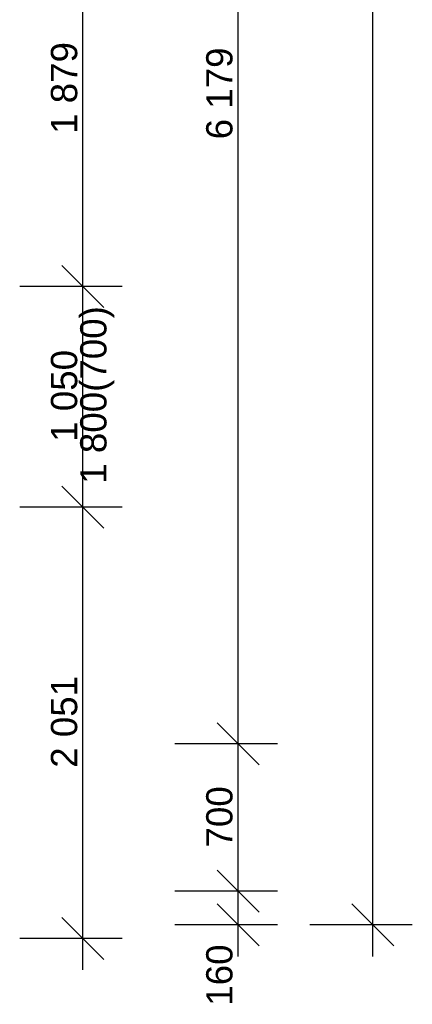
# Model space of a CAD drawing. Header units: millimetres. Extents: x -28761 to 4793, y -4271 to 20239.
# Tile 122 of 256: x 1491 to 3357, y -188 to 4495. Entities that reach past the tile are written whole.
import ezdxf

# ---------------------------------------------------------------- set-up
doc = ezdxf.new("R2010")
doc.units = ezdxf.units.MM
doc.header["$MEASUREMENT"] = 0
doc.layers.add('5._POHLED ZÁPADNÍ_1_Kóty - SP', color=7, linetype='Continuous')
doc.layers.add('5._POHLED ZÁPADNÍ_1_Nové_Kóty - SP', color=7, linetype='Continuous')
doc.styles.add('GENEROVANÝ_STYL_2', font='txt')

msp = doc.modelspace()

# ---------------------------------------------------------------- linework, layer by layer
at = {"layer": '5._POHLED ZÁPADNÍ_1_Nové_Kóty - SP', "color": 1, "linetype": 'Continuous', "lineweight": 25}
for p, q in [((3169.2, 189.9), (3169.2, 18118.7)), ((2529.1, 1050.4), (2529.1, 7229.3)), ((1791.3, 3226.3), (1791.3, 5105.2)), ((1691.3, 3326.3), (1891.3, 3126.3)), ((1978.8, 3226.3), (1491.3, 3226.3)), ((1791.3, 2176.3), (1791.3, 3226.3)), ((1691.3, 2276.3), (1891.3, 2076.3)), ((1978.8, 2176.3), (1491.3, 2176.3)), ((1791.3, 125.4), (1791.3, 2176.3)), ((2429.1, 1150.4), (2629.1, 950.4)), ((2716.6, 1050.4), (2229.1, 1050.4)), ((2529.1, 350), (2529.1, 1050.4)), ((2429.1, 450), (2629.1, 250)), ((2716.6, 350), (2229.1, 350)), ((2529.1, 189.9), (2529.1, 350)), ((2429.1, 289.9), (2629.1, 89.9)), ((3069.2, 289.9), (3269.2, 89.9)), ((1691.3, 225.4), (1891.3, 25.4)), ((2716.6, 189.9), (2229.1, 189.9)), ((2529.1, 39.9), (2529.1, 189.9)), ((3356.7, 189.9), (2869.2, 189.9)), ((3169.2, 39.9), (3169.2, 189.9)), ((1978.8, 125.4), (1491.3, 125.4)), ((1791.3, -24.6), (1791.3, 125.4))]:
    msp.add_line(p, q, dxfattribs=at)

# ---------------------------------------------------------------- texts
at = {"layer": '5._POHLED ZÁPADNÍ_1_Kóty - SP', "color": 1, "linetype": 'Continuous', "lineweight": 25, "char_height": 125, "attachment_point": 7, "rotation": 90, "style": 'GENEROVANÝ_STYL_2'}
for s, insert, width in [('\\A1;{\\pql;\\fArial|b0|i0|c0|p38;1\xa0879}', (1766.3, 3952), 427.429), ('\\A1;{\\pql;\\fArial|b0|i0|c0|p38;6\xa0179}', (2504.1, 3926.1), 427.429), ('\\A1;{\\pql;\\fArial|b0|i0|c0|p38;1\xa0800(700)}', (1941.3, 2288.1), 826.286), ('\\A1;{\\pql;\\fArial|b0|i0|c0|p38;1\xa0050}', (1766.3, 2487.6), 427.429), ('\\A1;{\\pql;\\fArial|b0|i0|c0|p38;2\xa0051}', (1766.3, 937.1), 427.429), ('\\A1;{\\pql;\\fArial|b0|i0|c0|p38;700}', (2504.1, 557.9), 284.572), ('\\A1;{\\pql;\\fArial|b0|i0|c0|p38;160}', (2504.1, -194.6), 284.572)]:
    msp.add_mtext(s, dxfattribs=dict(at, insert=insert, width=width))

doc.saveas('drawing.dxf')
